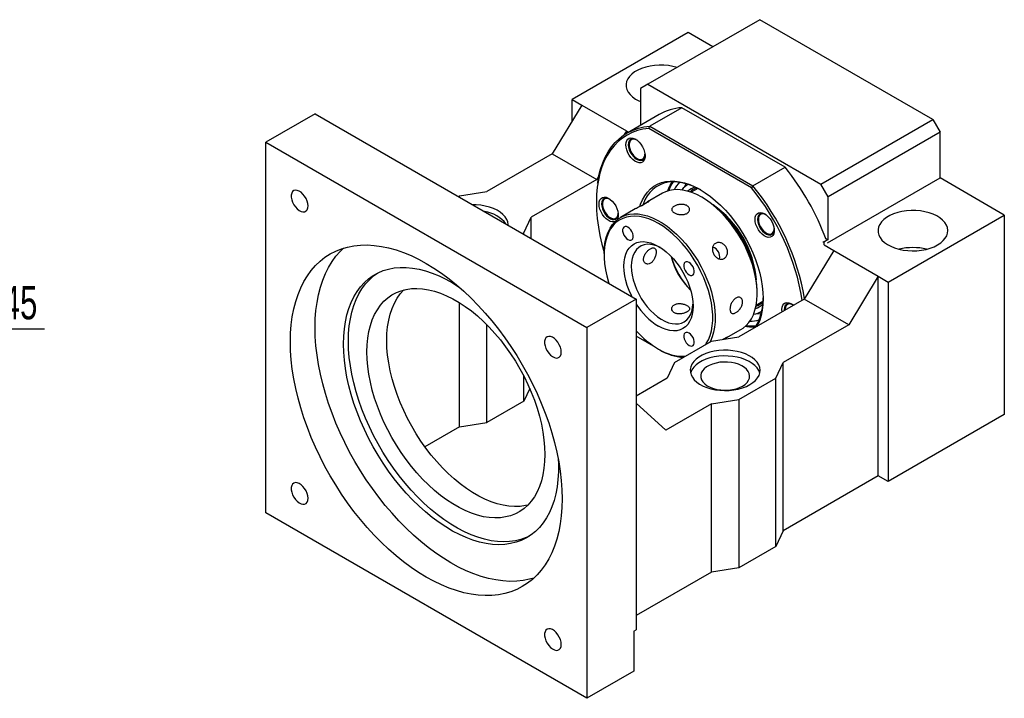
# Model space of a CAD drawing. Header units: millimetres. Extents: x 23 to 279, y 9 to 201.
# Tile 5 of 5: x 175 to 269, y 107 to 172. Entities that reach past the tile are written whole.
import ezdxf

# ---------------------------------------------------------------- set-up
doc = ezdxf.new("R2010")
doc.units = ezdxf.units.MM
doc.layers.add('圖層0', color=7, linetype='Continuous')
doc.styles.add('SLDTEXTSTYLE0', font='TXT', dxfattribs={"width": 0.7})
doc.dimstyles.new('SLDDIMSTYLE5', dxfattribs={"dimtxt": 3.389974, "dimasz": 2.5, "dimexe": 0, "dimexo": 0.0625, "dimgap": 0.847493, "dimtad": 0, "dimtih": 1, "dimtoh": 1, "dimlfac": 3, "dimrnd": 1e-09, "dimzin": 12, "dimdsep": 46, "dimtxsty": 'SLDTEXTSTYLE0', "dimsah": 1, "dimcen": 0, "dimadec": 0, "dimazin": 3, "dimtfac": 1, "dimtmove": 0, "dimatfit": 3, "dimfxl": 0, "dimfrac": 2, "dimtolj": 1, "dimtzin": 12, "dimarcsym": 0})

# ---------------------------------------------------------------- blocks, each defined once
blk = doc.blocks.new('_D_11')
at = {"layer": '圖層0', "color": 7}
for p, q in [((155.433, 130.48), (168.153, 142.14)), ((168.153, 142.14), (177.737, 142.14)), ((144.376, 120.343), (155.433, 130.48))]:
    blk.add_line(p, q, dxfattribs=at)
for points in [[(155.433, 130.48), (152.582, 128.573), (153.286, 127.804)], [(144.376, 120.343), (147.227, 122.25), (146.522, 123.019)]]:
    blk.add_solid(points, dxfattribs=at)
at = {"layer": '圖層0', "color": 7, "char_height": 3.175, "attachment_point": 1, "style": 'SLDTEXTSTYLE0'}
for s, insert in [('%%c', (169.74, 146.233)), ('45', (173.762, 146.233))]:
    blk.add_mtext(s, dxfattribs=dict(at, insert=insert))

msp = doc.modelspace()

# ---------------------------------------------------------------- linework, layer by layer
at = {"color": 7, "linetype": 'Continuous', "lineweight": 25}
for p, q in [((245.991, 171.658), (235.3137, 165.4942)), ((262.4902, 162.1333), (245.991, 171.658)), ((239.1557, 170.4326), (228.0777, 164.0374)), ((241.512, 169.0723), (239.1557, 170.4326)), ((235.3137, 165.4942), (234.6066, 165.0858)), ((235.3137, 165.4942), (251.8129, 155.9694)), ((234.6066, 165.0858), (234.6066, 161.5762)), ((229.0205, 163.4931), (226.192, 158.8663)), ((228.0777, 164.0374), (229.0205, 163.4931)), ((228.0777, 161.9508), (228.0777, 164.0374)), ((229.0205, 163.4931), (233.2631, 161.0439)), ((203.5646, 162.6787), (198.8506, 159.9574)), ((203.5646, 162.6787), (234.2059, 144.9899)), ((236.398, 162.6103), (233.3339, 160.8414)), ((238.5521, 163.2572), (235.488, 161.4883)), ((248.4095, 157.5667), (238.5521, 163.2572)), ((251.8129, 155.9694), (262.4902, 162.1333)), ((262.4902, 162.1333), (263.1973, 160.9085)), ((233.2631, 161.0439), (233.017, 160.6414)), ((233.2631, 161.0439), (233.2631, 160.7997)), ((233.2631, 161.0439), (233.4739, 160.9222)), ((245.1964, 155.6117), (235.4013, 161.2663)), ((235.488, 161.4883), (245.3453, 155.7978)), ((263.1973, 160.9085), (252.52, 154.7446)), ((263.1973, 156.5536), (263.1973, 160.9085)), ((198.8506, 159.9574), (229.4919, 142.2685)), ((198.8506, 124.5739), (198.8506, 159.9574)), ((233.5311, 159.7636), (233.5311, 159.7092)), ((233.642, 160.1427), (233.7206, 160.23)), ((226.192, 158.8663), (219.9459, 155.2605)), ((226.192, 158.8663), (230.4347, 156.4171)), ((234.2852, 158.4029), (234.3324, 158.3757)), ((245.3453, 155.7978), (248.4095, 157.5667)), ((248.4095, 157.5667), (248.4702, 157.5316)), ((230.4347, 156.4171), (224.1886, 152.8113)), ((230.6455, 156.762), (230.4347, 156.4171)), ((252.52, 154.7446), (251.8129, 155.9694)), ((252.441, 150.3441), (263.1973, 156.5536)), ((269.3256, 153.0159), (263.1973, 156.5536)), ((217.3532, 154.8523), (219.9459, 155.2605)), ((236.7023, 155.0882), (235.2881, 154.2718)), ((240.0836, 155.5583), (239.4419, 155.1879)), ((217.2375, 154.7855), (217.3532, 154.8523)), ((230.9768, 154.094), (230.9768, 154.0628)), ((231.255, 154.6317), (231.2067, 154.6038)), ((240.5707, 154.6483), (240.4529, 154.7164)), ((252.52, 150.6619), (252.52, 154.7446)), ((234.1171, 153.5958), (232.6954, 152.775)), ((223.4815, 151.3145), (224.1886, 152.8113)), ((224.1886, 150.7728), (224.1886, 152.8113)), ((231.7309, 152.7564), (231.7781, 152.7292)), ((245.8645, 152.6438), (245.8645, 152.5893)), ((258.2476, 146.6207), (269.3256, 153.0159)), ((269.3256, 153.0159), (269.3256, 133.9633)), ((223.3658, 151.2478), (223.4815, 151.3145)), ((223.4815, 151.181), (223.4815, 151.3145)), ((246.6186, 151.283), (246.6657, 151.2558)), ((247.2378, 151.2322), (247.2863, 151.2602)), ((252.0014, 150.4987), (252.1193, 150.4306)), ((252.52, 150.6619), (252.1193, 150.4306)), ((252.1193, 150.4306), (252.1193, 150.1674)), ((252.3085, 150.784), (252.52, 150.6619)), ((253.0621, 149.6142), (250.2337, 144.9874)), ((252.1232, 150.1562), (253.0621, 149.6142)), ((253.0621, 149.6142), (257.3047, 147.165)), ((231.1418, 149.3412), (231.1418, 149.2051)), ((257.3047, 147.165), (254.4763, 142.5382)), ((257.3047, 128.1123), (257.3047, 147.165)), ((257.3047, 147.165), (258.2476, 146.6207)), ((258.2476, 146.6207), (258.2476, 127.5681)), ((245.7553, 145.5313), (245.7553, 145.6674)), ((234.2059, 144.9899), (229.4919, 142.2685)), ((234.2059, 144.9899), (234.2059, 113.417)), ((250.2337, 144.9874), (243.9876, 141.3816)), ((245.6581, 144.42), (246.2998, 144.7904)), ((254.4763, 142.5382), (250.2337, 144.9874)), ((217.3532, 132.8067), (217.3532, 144.6399)), ((248.3363, 144.0005), (248.3412, 143.8949)), ((248.4188, 144.0482), (248.4188, 143.9937)), ((219.9459, 133.2149), (219.9459, 142.5421)), ((229.4919, 142.2685), (229.4919, 106.8851)), ((242.7875, 141.281), (244.2017, 142.0975)), ((254.4763, 142.5382), (248.2302, 138.9323)), ((236.0915, 140.3585), (234.2059, 141.447)), ((237.8593, 138.9323), (241.3948, 140.9734)), ((241.3948, 140.9734), (243.9876, 141.3816)), ((236.0915, 140.3659), (236.0915, 140.3585)), ((236.0915, 140.3585), (236.0977, 140.362)), ((236.3264, 140.2242), (236.4442, 140.1561)), ((237.8593, 138.9323), (237.1522, 137.4356)), ((247.5231, 137.4356), (248.2302, 138.9323)), ((248.2302, 122.8737), (248.2302, 138.9323)), ((223.4815, 135.2559), (223.4815, 137.6356)), ((237.1522, 137.4356), (234.2059, 135.7348)), ((243.9876, 135.3946), (247.5231, 137.4356)), ((247.5231, 121.377), (247.5231, 137.4356)), ((224.0448, 136.4482), (223.4815, 135.2559)), ((241.3948, 134.9864), (243.9876, 135.3946)), ((243.9876, 135.3946), (243.9876, 119.3359)), ((223.4815, 135.2559), (219.9459, 133.2149)), ((237.0343, 132.4691), (234.2059, 135.0631)), ((241.3948, 134.9864), (237.0343, 132.4691)), ((241.3948, 118.9277), (241.3948, 134.9864)), ((269.3256, 133.9633), (258.2476, 127.5681)), ((217.3532, 132.8067), (214.0409, 130.8945)), ((217.3532, 132.8067), (219.9459, 133.2149)), ((257.3047, 128.1123), (248.2302, 122.8737)), ((258.2476, 127.5681), (257.3047, 128.1123)), ((229.4919, 106.8851), (198.8506, 124.5739)), ((248.2302, 122.8737), (247.5231, 121.377)), ((247.5231, 121.377), (243.9876, 119.3359)), ((243.9876, 119.3359), (241.3948, 118.9277)), ((241.3948, 118.9277), (234.2059, 114.7777)), ((233.9702, 113.2809), (234.2059, 113.417)), ((233.9702, 113.2809), (233.9702, 109.4704)), ((233.9702, 109.4704), (229.4919, 106.8851))]:
    msp.add_line(p, q, dxfattribs=at)
at = {"color": 7, "linetype": 'Continuous', "lineweight": 25, "flags": 128}
for points in [[(238.1033, 167.1046), (237.7088, 167.2051), (237.2814, 167.2771), (236.8411, 167.3156), (236.3959, 167.3199), (235.9537, 167.2899), (235.5223, 167.2262), (235.1095, 167.1298), (234.7226, 167.0025), (234.3686, 166.8466), (234.0538, 166.6648), (233.7837, 166.4605), (233.5632, 166.2371), (233.3962, 165.9988), (233.2858, 165.7498), (233.2338, 165.4945), (233.2412, 165.2375), (233.308, 164.9833), (233.4328, 164.7366), (233.6134, 164.5016), (233.8467, 164.2827), (234.1285, 164.0836), (234.4537, 163.908), (234.6066, 163.84)], [(235.4013, 161.2663), (234.8459, 161.1933), (234.3142, 161.0654), (233.8085, 160.883), (233.3308, 160.647), (232.8833, 160.3585), (232.468, 160.0185), (232.0865, 159.6287), (231.7407, 159.1907), (231.4319, 158.7064), (231.1615, 158.1779), (230.9308, 157.6076), (230.7406, 156.9977), (230.5918, 156.3511), (230.485, 155.6705), (230.4208, 154.9589), (230.3993, 154.2192), (230.4208, 153.4549), (230.485, 152.669), (230.5918, 151.8652), (230.7406, 151.0468), (230.9308, 150.2173), (231.1426, 149.4444)], [(230.5172, 156.0564), (230.5274, 156.125), (230.6498, 156.7812), (230.8122, 157.4038), (231.014, 157.9901), (231.2543, 158.5379), (231.5322, 159.0449), (231.8464, 159.5089), (232.1958, 159.9281), (232.5789, 160.3008), (232.9941, 160.6255), (233.4397, 160.9007), (233.9139, 161.1254), (234.4147, 161.2987), (234.9401, 161.4198), (235.488, 161.4883)], [(233.2129, 159.716), (233.2344, 159.9318), (233.2979, 160.1127), (233.4004, 160.2502), (233.5371, 160.3379), (233.7016, 160.3718), (233.8862, 160.3501), (234.0824, 160.274), (234.2809, 160.147), (234.4724, 159.9751), (234.648, 159.7662), (234.7995, 159.5301), (234.9198, 159.2779), (235.0033, 159.0214), (235.046, 158.7726), (235.046, 158.543), (235.0033, 158.3435), (234.9198, 158.1834), (234.7995, 158.0701), (234.648, 158.009), (234.4724, 158.0028), (234.2809, 158.052), (234.0824, 158.1541), (233.8862, 158.3045), (233.7016, 158.4961), (233.5371, 158.7199), (233.4004, 158.9654), (233.2979, 159.2213), (233.2344, 159.4754), (233.2129, 159.716)], [(234.1932, 160.2093), (234.1109, 160.2451), (233.9326, 160.2864), (233.7715, 160.272), (233.6361, 160.2026), (233.5339, 160.0821), (233.4702, 159.917), (233.4486, 159.716)], [(233.4486, 159.716), (233.4702, 159.4901), (233.5339, 159.2515), (233.6361, 159.0129), (233.7715, 158.7874), (233.9326, 158.5869), (234.1109, 158.4224), (234.2966, 158.3026), (234.4799, 158.2342), (234.6507, 158.2206), (234.8, 158.2628), (234.9196, 158.3583), (235.0031, 158.5022), (235.046, 158.6865), (235.0494, 158.7262)], [(234.2854, 160.1448), (234.1049, 160.2237), (233.9348, 160.2474), (233.7852, 160.2145), (233.6646, 160.1269), (233.5801, 159.9898), (233.5366, 159.811), (233.5366, 159.6011), (233.5801, 159.3721), (233.6646, 159.1374), (233.7852, 158.9106), (233.9348, 158.7049), (234.1049, 158.5323), (234.2854, 158.4028), (234.4659, 158.3239), (234.6359, 158.3002), (234.7855, 158.3331), (234.9061, 158.4207), (234.9906, 158.5578), (235.0341, 158.7366), (235.0396, 158.8311)], [(234.5469, 153.8385), (234.6141, 154.0397), (234.7947, 154.4699), (235.0128, 154.8593), (235.2671, 155.2053), (235.5558, 155.5055), (235.8768, 155.7579), (236.2281, 155.9607), (236.6072, 156.1126), (237.0114, 156.2126), (237.4382, 156.2599), (237.8845, 156.2542), (238.3472, 156.1955), (238.8234, 156.0844), (239.3095, 155.9214), (239.8025, 155.7078), (240.2988, 155.445), (240.7952, 155.1347), (241.2881, 154.7792), (241.7743, 154.3808), (242.2504, 153.9423), (242.7132, 153.4666), (243.1595, 152.957), (243.5862, 152.417), (243.9905, 151.8503), (244.3696, 151.2608), (244.7208, 150.6524), (245.0419, 150.0293), (245.3305, 149.3958), (245.5848, 148.7562), (245.803, 148.1149), (245.9836, 147.4763), (246.1253, 146.8446), (246.2273, 146.2244), (246.2887, 145.6196), (246.3092, 145.0346), (246.2887, 144.4733), (246.2273, 143.9396), (246.1253, 143.437), (245.9836, 142.969), (245.803, 142.5389), (245.7231, 142.3835)], [(240.359, 155.4099), (240.0467, 155.5771), (239.5559, 155.8009), (239.0711, 155.9739), (238.5958, 156.0951), (238.1332, 156.1634), (237.6867, 156.1786), (237.2593, 156.1404), (236.854, 156.0491), (236.4738, 155.9053), (236.1212, 155.7102), (235.7987, 155.4649), (235.5086, 155.1713), (235.253, 154.8314), (235.0336, 154.4477), (234.8519, 154.0227), (234.8492, 154.0153)], [(238.9383, 156.0127), (238.935, 156.0064), (238.7723, 155.6393)], [(202.8893, 153.8876), (202.8677, 154.1134), (202.804, 154.3521), (202.7018, 154.5906), (202.5665, 154.8162), (202.4053, 155.0167), (202.2271, 155.1812), (202.0413, 155.3009), (201.8581, 155.3694), (201.6872, 155.3829), (201.538, 155.3408), (201.4183, 155.2452), (201.3348, 155.1014), (201.2919, 154.9171), (201.2919, 154.7023), (201.3348, 154.4684), (201.4183, 154.2282), (201.538, 153.9945), (201.6872, 153.7801), (201.8581, 153.5963), (202.0413, 153.4532), (202.2271, 153.3585), (202.4053, 153.3172), (202.5665, 153.3316), (202.7018, 153.4009), (202.804, 153.5214), (202.8677, 153.6866), (202.8893, 153.8876)], [(240.452, 154.7169), (239.9833, 154.9635), (239.5183, 155.1602), (239.0606, 155.3056), (238.6137, 155.3984), (238.1813, 155.438), (237.7666, 155.424), (237.3729, 155.3565), (237.0034, 155.2361), (236.7023, 155.0882)], [(230.6586, 154.0696), (230.6801, 154.2853), (230.7436, 154.4662), (230.846, 154.6037), (230.9827, 154.6915), (231.1473, 154.7253), (231.3319, 154.7037), (231.5281, 154.6276), (231.7266, 154.5006), (231.9181, 154.3286), (232.0937, 154.1197), (232.2452, 153.8836), (232.3655, 153.6315), (232.449, 153.3749), (232.4917, 153.1261), (232.4917, 152.8966), (232.449, 152.6971), (232.3828, 152.5616)], [(231.6389, 154.5628), (231.5565, 154.5986), (231.3783, 154.6399), (231.2171, 154.6255), (231.0818, 154.5562), (230.9795, 154.4357), (230.9159, 154.2705), (230.8943, 154.0696)], [(231.1977, 154.5511), (231.0856, 154.4506), (231.011, 154.3022), (230.9782, 154.1146), (230.9892, 153.8986), (231.0433, 153.6669), (231.1373, 153.4329), (231.2659, 153.2103), (231.4215, 153.0118), (231.5951, 152.8491), (231.7766, 152.7317), (231.9554, 152.6663), (232.1212, 152.6567), (232.2644, 152.7036), (232.3765, 152.8041), (232.4511, 152.9525), (232.4839, 153.1401), (232.4853, 153.1847)], [(244.2017, 142.0975), (244.4036, 142.2273), (244.7007, 142.475), (244.9646, 142.7706), (245.1932, 143.1118), (245.3846, 143.4959), (245.5375, 143.9199), (245.6506, 144.3804), (245.7229, 144.8739), (245.754, 145.3966), (245.7437, 145.9442), (245.6919, 146.5126), (245.5991, 147.0972), (245.466, 147.6936), (245.2937, 148.2969), (245.0834, 148.9026), (244.837, 149.5059), (244.5562, 150.1021), (244.2433, 150.6864), (243.9007, 151.2543), (243.5311, 151.8014), (243.1375, 152.3234), (242.7228, 152.8162), (242.2903, 153.276), (241.8435, 153.699), (241.3858, 154.0822), (240.9207, 154.4223), (240.452, 154.7169)], [(221.9828, 152.0462), (221.9824, 152.0951), (221.9453, 152.3512), (221.8493, 152.6022), (221.6962, 152.8436), (221.4888, 153.0711), (221.2307, 153.2806), (220.9265, 153.4683), (220.5817, 153.631), (220.2024, 153.7656), (219.7955, 153.8699), (219.368, 153.942), (218.9278, 153.9805), (218.6206, 153.9871)], [(232.1946, 152.3957), (232.0937, 152.3625), (231.9181, 152.3564), (231.7266, 152.4055), (231.5281, 152.5077), (231.3319, 152.6581), (231.1473, 152.8496), (230.9827, 153.0734), (230.846, 153.319), (230.7436, 153.5748), (230.6801, 153.829), (230.6586, 154.0696)], [(230.8943, 154.0696), (230.9159, 153.8437), (230.9795, 153.605), (231.0818, 153.3665), (231.2171, 153.1409), (231.3783, 152.9404), (231.5565, 152.7759), (231.7423, 152.6562), (231.9255, 152.5877), (232.0964, 152.5742), (232.2456, 152.6163), (232.3652, 152.7119), (232.4488, 152.8557), (232.4917, 153.04), (232.4951, 153.0798)], [(245.5463, 152.5961), (245.5677, 152.8119), (245.6312, 152.9928), (245.7337, 153.1303), (245.8704, 153.2181), (246.0349, 153.2519), (246.2196, 153.2303), (246.4157, 153.1542), (246.6142, 153.0271), (246.8057, 152.8552), (246.9814, 152.6463), (247.1329, 152.4102), (247.2531, 152.158), (247.3366, 151.9015), (247.3793, 151.6527), (247.3793, 151.4232), (247.3366, 151.2237), (247.2531, 151.0635), (247.1329, 150.9502), (246.9814, 150.8891), (246.8057, 150.8829), (246.6142, 150.9321), (246.4157, 151.0343), (246.2196, 151.1846), (246.0349, 151.3762), (245.8704, 151.6), (245.7337, 151.8455), (245.6312, 152.1014), (245.5677, 152.3555), (245.5463, 152.5961)], [(246.5266, 153.0894), (246.4442, 153.1252), (246.2659, 153.1665), (246.1048, 153.1521), (245.9694, 153.0828), (245.8672, 152.9623), (245.8036, 152.7971), (245.782, 152.5961)], [(262.9616, 150.1584), (263.2547, 150.3519), (263.5006, 150.5663), (263.6947, 150.7976), (263.8337, 151.0418), (263.9151, 151.2945), (263.9374, 151.5513), (263.9003, 151.8074), (263.8043, 152.0585), (263.6512, 152.2998), (263.4438, 152.5273), (263.1857, 152.7368), (262.8815, 152.9245), (262.5367, 153.0872), (262.1574, 153.2219), (261.7505, 153.3261), (261.323, 153.3982), (260.8828, 153.4367), (260.4375, 153.441), (259.9953, 153.411), (259.5639, 153.3472), (259.1511, 153.2509), (258.7643, 153.1236), (258.4102, 152.9677), (258.0954, 152.7859), (257.8253, 152.5815), (257.6048, 152.3582), (257.4378, 152.1199), (257.3274, 151.8709), (257.2754, 151.6156), (257.2829, 151.3585), (257.3496, 151.1044), (257.4744, 150.8576), (257.655, 150.6227), (257.8883, 150.4037), (258.1701, 150.2047), (258.4953, 150.0291), (258.8582, 149.8801), (259.2522, 149.7603), (259.6703, 149.672), (260.1051, 149.6166), (260.5489, 149.5951), (260.9936, 149.608), (261.4314, 149.655), (261.8544, 149.7352), (262.2551, 149.8473), (262.6264, 149.9892), (262.9616, 150.1584)], [(231.1418, 149.3412), (231.1431, 149.4759), (231.1742, 149.9985), (231.2466, 150.4921), (231.3596, 150.9526), (231.5125, 151.3766), (231.7039, 151.7607), (231.9325, 152.1018), (232.1964, 152.3975), (232.4935, 152.6452), (232.8216, 152.8431), (233.178, 152.9897), (233.56, 153.0837), (233.9646, 153.1245), (234.3885, 153.1117), (234.8286, 153.0455), (235.2813, 152.9263), (235.7432, 152.7551), (236.2105, 152.5332), (236.6797, 152.2623), (237.147, 151.9446), (237.6088, 151.5826), (238.0616, 151.1791), (238.5016, 150.7373), (238.9256, 150.2605), (239.3302, 149.7527), (239.7122, 149.2176), (240.0686, 148.6595), (240.3967, 148.0828), (240.6938, 147.492), (240.9577, 146.8917), (241.1862, 146.2866), (241.3777, 145.6815), (241.5306, 145.0811), (241.6436, 144.49), (241.716, 143.9129), (241.7471, 143.3544), (241.7367, 142.8187), (241.6849, 142.3101), (241.5921, 141.8327), (241.459, 141.39), (241.2867, 140.9855), (241.2312, 140.8789)], [(240.8356, 140.6505), (240.8935, 140.7381), (241.0954, 141.1056), (241.2589, 141.5143), (241.3827, 141.9607), (241.4658, 142.4414), (241.5075, 142.9525), (241.5075, 143.4898), (241.4658, 144.049), (241.3827, 144.6256), (241.2589, 145.215), (241.0954, 145.8125), (240.8935, 146.4131), (240.6549, 147.0121), (240.3814, 147.6047), (240.0753, 148.186), (239.7389, 148.7515), (239.3752, 149.2965), (238.9869, 149.8166), (238.5771, 150.3078), (238.1493, 150.7659), (237.7068, 151.1874), (237.2531, 151.5689), (236.7921, 151.9072), (236.3272, 152.1996), (235.8624, 152.4438), (235.4013, 152.6379), (234.9477, 152.7802), (234.5052, 152.8696), (234.0774, 152.9054), (233.6676, 152.8874), (233.2793, 152.8155), (232.9155, 152.6905), (232.5792, 152.5134), (232.2731, 152.2855), (231.9996, 152.0087), (231.761, 151.6852), (231.5591, 151.3177), (231.3956, 150.909), (231.2718, 150.4625), (231.1887, 149.9818), (231.147, 149.4708), (231.147, 148.9335), (231.1887, 148.3743), (231.2718, 147.7976), (231.3956, 147.2082), (231.5591, 146.6108), (231.5943, 146.4976)], [(245.782, 152.5961), (245.8036, 152.3703), (245.8672, 152.1316), (245.9694, 151.8931), (246.1048, 151.6675), (246.2659, 151.467), (246.4442, 151.3025), (246.6299, 151.1828), (246.8132, 151.1143), (246.984, 151.1008), (247.1333, 151.1429), (247.2529, 151.2385), (247.3364, 151.3823), (247.3793, 151.5666), (247.3826, 151.6044)], [(246.6125, 153.0284), (246.5278, 153.071), (246.3512, 153.1227), (246.1902, 153.1181), (246.0541, 153.0574), (245.9508, 152.9442), (245.8864, 152.7851), (245.8645, 152.5893), (245.8864, 152.3682), (245.9508, 152.1347), (246.0541, 151.9023), (246.1902, 151.6845), (246.3512, 151.4939), (246.5278, 151.3418), (246.7096, 151.2368), (246.8862, 151.1851), (247.0472, 151.1898), (247.1833, 151.2504), (247.2866, 151.3636), (247.351, 151.5227), (247.3729, 151.7185), (247.3729, 151.7185)], [(233.4106, 151.8486), (233.2678, 151.9074), (233.1366, 151.9139), (233.0276, 151.8678), (232.9496, 151.7727), (232.909, 151.6363), (232.909, 151.4697), (232.9496, 151.2865), (233.0276, 151.1013), (233.1366, 150.9293), (233.2678, 150.7844), (233.4106, 150.6783), (233.5533, 150.6195), (233.6845, 150.613), (233.7936, 150.6591), (233.8715, 150.7542), (233.9122, 150.8906), (233.9122, 151.0572), (233.8715, 151.2404), (233.7936, 151.4256), (233.6845, 151.5976), (233.5533, 151.7425), (233.4106, 151.8486)], [(233.7972, 145.2258), (233.7473, 145.3252), (233.5332, 145.7973), (233.3542, 146.2746), (233.2126, 146.7511), (233.1101, 147.2209), (233.0482, 147.678), (233.0274, 148.1166), (233.0482, 148.5313), (233.1101, 148.9167), (233.2126, 149.2682), (233.3542, 149.5813), (233.5332, 149.8519), (233.7473, 150.0768), (233.9939, 150.2531), (234.2698, 150.3785), (234.5716, 150.4516), (234.8955, 150.4713), (235.2374, 150.4375), (235.593, 150.3505), (235.9578, 150.2115), (236.3272, 150.0222), (236.6967, 149.7849), (237.0615, 149.5027), (237.4171, 149.1792), (237.759, 148.8183), (238.0829, 148.4246), (238.3847, 148.0031), (238.6606, 147.5591), (238.9072, 147.0981), (239.1213, 146.626), (239.3003, 146.1487), (239.4419, 145.6721), (239.5443, 145.2024), (239.6063, 144.7453), (239.6271, 144.3067), (239.6063, 143.892), (239.5443, 143.5065), (239.4419, 143.155), (239.3003, 142.842), (239.1213, 142.5713), (238.9072, 142.3465), (238.6606, 142.1702), (238.3847, 142.0447), (238.0829, 141.9717), (237.759, 141.9519), (237.4171, 141.9858), (237.0615, 142.0728), (236.6967, 142.2118), (236.3272, 142.4011), (236.3272, 142.4011)], [(201.2076, 140.905), (201.228, 141.7326), (201.2891, 142.534), (201.3908, 143.3068), (201.5326, 144.0485), (201.7143, 144.7567), (201.9351, 145.4293), (202.1944, 146.0641), (202.4914, 146.6591), (202.8252, 147.2124), (203.1946, 147.7224), (203.5986, 148.1873), (204.0359, 148.6059), (204.505, 148.9766), (205.0046, 149.2984), (205.533, 149.5702), (206.0885, 149.7912), (206.6696, 149.9607), (207.2742, 150.0782), (207.9005, 150.1433), (208.5465, 150.1557), (209.2103, 150.1155), (209.8896, 150.0228), (210.5824, 149.8779), (211.2866, 149.6811), (211.9997, 149.4332), (212.7198, 149.1349), (213.4444, 148.7872), (214.1712, 148.3912), (214.8981, 147.948), (215.6227, 147.4591), (216.3427, 146.9261), (217.0559, 146.3505), (217.76, 145.7343), (218.4528, 145.0794), (219.1322, 144.3877), (219.7959, 143.6616), (220.442, 142.9032), (221.0683, 142.115), (221.6729, 141.2995), (222.2539, 140.4592), (222.8095, 139.5967), (223.3379, 138.7148), (223.8375, 137.8162), (224.3066, 136.9038), (224.7439, 135.9805), (225.1478, 135.049), (225.5173, 134.1125), (225.8511, 133.1738), (226.1481, 132.2359), (226.4074, 131.3017), (226.6282, 130.3742), (226.8098, 129.4563), (226.9517, 128.5508), (227.0533, 127.6607), (227.1145, 126.7886), (227.1349, 125.9375), (227.1145, 125.1099), (227.0533, 124.3085), (226.9517, 123.5357), (226.8098, 122.794), (226.6282, 122.0858), (226.4074, 121.4132), (226.1481, 120.7784), (225.8511, 120.1834), (225.5173, 119.6301), (225.1478, 119.1201), (224.7439, 118.6551), (224.3066, 118.2366), (223.8375, 117.8659), (223.3379, 117.5441), (222.8095, 117.2723), (222.2539, 117.0513), (221.6729, 116.8817), (221.0683, 116.7643), (220.442, 116.6992), (219.7959, 116.6867), (219.1322, 116.7269), (218.4528, 116.8197), (217.76, 116.9646), (217.0559, 117.1614), (216.3427, 117.4093), (215.6227, 117.7075), (214.8981, 118.0553), (214.1712, 118.4513), (213.4444, 118.8945), (212.7198, 119.3834), (211.9997, 119.9164), (211.2866, 120.4919), (210.5824, 121.1082), (209.8896, 121.7631), (209.2103, 122.4547), (208.5465, 123.1809), (207.9005, 123.9392), (207.2742, 124.7274), (206.6696, 125.543), (206.0885, 126.3833), (205.533, 127.2458), (205.0046, 128.1277), (204.505, 129.0263), (204.0359, 129.9387), (203.5986, 130.862), (203.1946, 131.7934), (202.8252, 132.73), (202.4914, 133.6687), (202.1944, 134.6066), (201.9351, 135.5408), (201.7143, 136.4683), (201.5326, 137.3862), (201.3908, 138.2917), (201.2891, 139.1818), (201.228, 140.0538), (201.2076, 140.905)], [(203.5646, 142.2657), (203.585, 143.0933), (203.6461, 143.8947), (203.7478, 144.6675), (203.8897, 145.4091), (204.0713, 146.1174), (204.2921, 146.7899), (204.5514, 147.4247), (204.8484, 148.0197), (205.1822, 148.5731), (205.5516, 149.0831), (205.9556, 149.548), (206.2599, 149.8474)], [(236.5095, 149.9111), (236.2458, 150.0318), (235.9042, 150.146), (235.5735, 150.2078), (235.2584, 150.2164), (234.9632, 150.1716), (234.6921, 150.0741), (234.449, 149.9252), (234.2371, 149.7271), (234.0596, 149.4825), (233.9189, 149.1948), (233.8169, 148.8681), (233.7552, 148.507), (233.7345, 148.1166)], [(239.2439, 148.4811), (239.1011, 148.5398), (238.9699, 148.5464), (238.8609, 148.5002), (238.7829, 148.4051), (238.7423, 148.2688), (238.7423, 148.1022), (238.7829, 147.9189), (238.8609, 147.7338), (238.9699, 147.5618), (239.1011, 147.4169), (239.2439, 147.3107), (239.3867, 147.252), (239.5179, 147.2455), (239.6269, 147.2916), (239.7049, 147.3867), (239.7455, 147.5231), (239.7455, 147.6896), (239.7049, 147.8729), (239.6269, 148.0581), (239.5179, 148.2301), (239.3867, 148.375), (239.2439, 148.4811)], [(206.2752, 140.7009), (206.2958, 141.4399), (206.3577, 142.1521), (206.4605, 142.8346), (206.6038, 143.4847), (206.7871, 144.0998), (207.0097, 144.6773), (207.2705, 145.215), (207.5686, 145.7107), (207.9028, 146.1624), (208.2718, 146.5682), (208.674, 146.9266), (209.1078, 147.2361), (209.5715, 147.4954), (210.0632, 147.7036), (210.5809, 147.8597), (211.1226, 147.9632), (211.686, 148.0135), (212.269, 148.0106), (212.8691, 147.9545), (213.4839, 147.8453), (214.111, 147.6835), (214.7478, 147.4697), (215.3918, 147.2049), (216.0404, 146.89), (216.6909, 146.5264), (217.2988, 146.1434)], [(233.7345, 148.1166), (233.7552, 147.7023), (233.8169, 147.2699), (233.9189, 146.8255), (234.0596, 146.3753), (234.2371, 145.9258), (234.449, 145.4831), (234.6921, 145.0535), (234.9632, 144.643), (235.2584, 144.2574), (235.5735, 143.9021), (235.9042, 143.5821), (236.2458, 143.3019), (236.5935, 143.0654), (236.9424, 142.8759), (237.2877, 142.7361), (237.6244, 142.648), (237.9479, 142.6127), (238.2536, 142.6308), (238.5372, 142.7021), (238.7948, 142.8255), (239.0227, 142.9993), (239.2177, 143.2211), (239.3771, 143.4877), (239.4986, 143.7954), (239.5806, 144.1399), (239.6219, 144.5163), (239.6221, 144.5195)], [(206.7466, 140.973), (206.7673, 141.712), (206.8291, 142.4242), (206.9319, 143.1068), (207.0752, 143.7569), (207.2585, 144.3719), (207.4811, 144.9495), (207.7419, 145.4871), (208.04, 145.9828), (208.3742, 146.4345), (208.7432, 146.8404), (209.1454, 147.1987), (209.5184, 147.4691)], [(225.4849, 130.1556), (225.4643, 129.484), (225.4024, 128.8396), (225.2995, 128.2254), (225.1562, 127.6445), (224.9732, 127.0997), (224.7513, 126.5937), (224.4917, 126.1289), (224.1956, 125.7075), (223.8644, 125.3317), (223.4998, 125.0033), (223.1035, 124.7238), (222.6774, 124.4947), (222.2237, 124.317), (221.7446, 124.1916), (221.2423, 124.1191), (220.7194, 124.0999), (220.1783, 124.1341), (219.6218, 124.2214), (219.0524, 124.3616), (218.4731, 124.5538), (217.8866, 124.7972), (217.2958, 125.0906), (216.7035, 125.4325), (216.1127, 125.8213), (215.5262, 126.255), (214.9469, 126.7317), (214.3776, 127.2488), (213.821, 127.804), (213.28, 128.3946), (212.757, 129.0175), (212.2547, 129.6699), (211.7756, 130.3485), (211.3219, 131.0501), (210.8959, 131.7711), (210.4996, 132.5081), (210.1349, 133.2576), (209.8037, 134.0158), (209.5076, 134.779), (209.248, 135.5436), (209.0261, 136.3058), (208.8431, 137.0619), (208.6998, 137.8082), (208.597, 138.5411), (208.535, 139.2571), (208.5144, 139.9525), (208.535, 140.6241), (208.597, 141.2685), (208.6998, 141.8827), (208.8431, 142.4636), (209.0261, 143.0084), (209.248, 143.5144), (209.5076, 143.9792), (209.8037, 144.4006), (210.1349, 144.7764), (210.4996, 145.1048), (210.8959, 145.3843), (211.3219, 145.6135), (211.7756, 145.7912), (212.2547, 145.9165), (212.757, 145.989), (213.28, 146.0082), (213.821, 145.974), (214.3776, 145.8867), (214.9469, 145.7465), (215.5262, 145.5543), (216.1127, 145.3109), (216.7035, 145.0175), (217.2958, 144.6756), (217.8866, 144.2868), (218.4731, 143.8531), (219.0524, 143.3764), (219.6218, 142.8593), (220.1783, 142.3041), (220.7194, 141.7135), (221.2423, 141.0906), (221.7446, 140.4382), (222.2237, 139.7596), (222.6774, 139.0581), (223.1035, 138.337), (223.4998, 137.6), (223.8644, 136.8505), (224.1956, 136.0923), (224.4917, 135.3291), (224.7513, 134.5645), (224.9732, 133.8023), (225.1562, 133.0462), (225.2995, 132.2999), (225.4024, 131.567), (225.4643, 130.851), (225.4849, 130.1556)], [(210.4, 141.041), (210.4207, 141.7126), (210.4826, 142.3571), (210.5854, 142.9712), (210.7287, 143.5521), (210.9117, 144.0969), (211.1336, 144.603), (211.3932, 145.0678), (211.6893, 145.4891), (212.0175, 145.8618)], [(248.1208, 143.7676), (248.1006, 144.0005), (248.1221, 144.2163), (248.1855, 144.3972), (248.288, 144.5347), (248.4247, 144.6224), (248.5892, 144.6563), (248.7739, 144.6346), (248.97, 144.5585), (249.1685, 144.4315), (249.2116, 144.3973)], [(249.0809, 144.4938), (248.9985, 144.5296), (248.8202, 144.5709), (248.6591, 144.5565), (248.5238, 144.4871), (248.4215, 144.3666), (248.3579, 144.2015), (248.3363, 144.0005)], [(249.1668, 144.4328), (249.1275, 144.454), (248.9486, 144.5194), (248.7828, 144.5289), (248.6397, 144.4821), (248.5275, 144.3815), (248.4529, 144.2331), (248.4201, 144.0455), (248.4201, 143.9404)], [(245.7141, 143.6144), (245.772, 143.6056), (246.1205, 143.5714)], [(224.4396, 118.3558), (224.0299, 118.2424), (223.4253, 118.1249), (222.799, 118.0599), (222.153, 118.0474), (221.4892, 118.0876), (220.8099, 118.1803), (220.117, 118.3253), (219.4129, 118.522), (218.6997, 118.7699), (217.9797, 119.0682), (217.2551, 119.4159), (216.5283, 119.812), (215.8014, 120.2552), (215.0768, 120.744), (214.3568, 121.2771), (213.6436, 121.8526), (212.9395, 122.4688), (212.2466, 123.1238), (211.5673, 123.8154), (210.9035, 124.5416), (210.2575, 125.2999), (209.6312, 126.0881), (209.0266, 126.9037), (208.4456, 127.744), (207.89, 128.6065), (207.3616, 129.4884), (206.862, 130.387), (206.3929, 131.2994), (205.9556, 132.2227), (205.5516, 133.1541), (205.1822, 134.0906), (204.8484, 135.0293), (204.5514, 135.9673), (204.2921, 136.9014), (204.0713, 137.829), (203.8897, 138.7469), (203.7478, 139.6524), (203.6461, 140.5425), (203.585, 141.4145), (203.5646, 142.2657)], [(224.0095, 122.3669), (223.714, 122.23), (223.209, 122.0478), (222.679, 121.9179), (222.1262, 121.841), (221.5527, 121.8172), (220.9609, 121.8468), (220.3531, 121.9295), (219.7318, 122.0651), (219.0995, 122.2529), (218.4588, 122.4924), (217.8122, 122.7824), (217.1623, 123.1218), (216.5118, 123.5093), (215.8632, 123.9432), (215.2192, 124.4219), (214.5824, 124.9434), (213.9553, 125.5056), (213.3405, 126.1063), (212.7404, 126.743), (212.1574, 127.4131), (211.594, 128.1141), (211.0523, 128.8429), (210.5346, 129.5968), (210.0429, 130.3727), (209.5792, 131.1674), (209.1454, 131.9777), (208.7432, 132.8005), (208.3742, 133.6323), (208.04, 134.4698), (207.7419, 135.3097), (207.4811, 136.1486), (207.2585, 136.9831), (207.0752, 137.8098), (206.9319, 138.6253), (206.8291, 139.4266), (206.7673, 140.2102), (206.7466, 140.973)], [(223.8675, 125.3348), (223.6302, 125.2801), (223.1279, 125.2076), (222.605, 125.1884), (222.0639, 125.2226), (221.5074, 125.31), (220.9381, 125.4501), (220.3587, 125.6424), (219.7722, 125.8858), (219.1814, 126.1791), (218.5891, 126.521), (217.9983, 126.9098), (217.4118, 127.3436), (216.8325, 127.8202), (216.2632, 128.3374), (215.7066, 128.8926), (215.1656, 129.4831), (214.6426, 130.1061), (214.1404, 130.7585), (213.6612, 131.4371), (213.2075, 132.1386), (212.7815, 132.8596), (212.3852, 133.5967), (212.0205, 134.3461), (211.6893, 135.1043), (211.3932, 135.8676), (211.1336, 136.6322), (210.9117, 137.3944), (210.7287, 138.1505), (210.5854, 138.8968), (210.4826, 139.6297), (210.4207, 140.3456), (210.4, 141.041)], [(227.056, 139.9364), (227.0343, 140.1623), (226.9707, 140.401), (226.8685, 140.6395), (226.7331, 140.8651), (226.572, 141.0656), (226.3937, 141.2301), (226.208, 141.3498), (226.0247, 141.4183), (225.8539, 141.4318), (225.7046, 141.3897), (225.585, 141.2941), (225.5015, 141.1503), (225.4586, 140.966), (225.4586, 140.7511), (225.5015, 140.5173), (225.585, 140.2771), (225.7046, 140.0434), (225.8539, 139.829), (226.0247, 139.6452), (226.208, 139.5021), (226.3937, 139.4074), (226.572, 139.3661), (226.7331, 139.3805), (226.8685, 139.4498), (226.9707, 139.5703), (227.0343, 139.7355), (227.056, 139.9364)], [(239.2439, 141.745), (239.1011, 141.8037), (238.9699, 141.8103), (238.8609, 141.7641), (238.7829, 141.669), (238.7423, 141.5327), (238.7423, 141.3661), (238.7829, 141.1828), (238.8609, 140.9977), (238.9699, 140.8257), (239.1011, 140.6808), (239.2439, 140.5746), (239.3867, 140.5159), (239.5179, 140.5094), (239.6269, 140.5555), (239.7049, 140.6506), (239.7455, 140.787), (239.7455, 140.9535), (239.7049, 141.1368), (239.6269, 141.3219), (239.5179, 141.4939), (239.3867, 141.6389), (239.2439, 141.745)], [(226.7524, 129.7675), (226.7761, 129.2416), (226.7761, 128.4903), (226.7349, 127.7643), (226.6525, 127.0666), (226.5294, 126.3999), (226.366, 125.7671), (226.163, 125.1705), (225.9212, 124.6126), (225.6415, 124.0956), (225.3252, 123.6217), (224.9734, 123.1927), (224.5877, 122.8104), (224.1695, 122.4763), (223.7205, 122.1917), (223.2426, 121.9579), (222.7376, 121.7756), (222.2076, 121.6458), (221.6548, 121.5688), (221.0813, 121.5451), (220.4895, 121.5746), (219.8817, 121.6574), (219.2604, 121.7929), (218.6281, 121.9808), (217.9874, 122.2202), (217.3408, 122.5102), (216.6909, 122.8497), (216.0404, 123.2371), (215.3918, 123.6711), (214.7478, 124.1498), (214.111, 124.6713), (213.4839, 125.2335), (212.8691, 125.8342), (212.269, 126.4708), (211.686, 127.141), (211.1226, 127.8419), (210.5809, 128.5708), (210.0632, 129.3247), (209.5715, 130.1005), (209.1078, 130.8952), (208.674, 131.7056), (208.2718, 132.5283), (207.9028, 133.3602), (207.5686, 134.1977), (207.2705, 135.0376), (207.0097, 135.8765), (206.7871, 136.7109), (206.6038, 137.5376), (206.4605, 138.3532), (206.3577, 139.1544), (206.2958, 139.938), (206.2752, 140.7009), (206.2752, 140.7009)], [(245.0482, 136.8233), (245.3414, 137.0168), (245.5872, 137.2311), (245.7814, 137.4625), (245.9204, 137.7067), (246.0018, 137.9594), (246.0241, 138.2161), (245.9869, 138.4723), (245.8909, 138.7233), (245.7379, 138.9647), (245.5304, 139.1922), (245.2723, 139.4016), (244.9682, 139.5894), (244.6234, 139.752), (244.2441, 139.8867), (243.8371, 139.991), (243.4096, 140.063), (242.9694, 140.1016), (242.5242, 140.1058), (242.0819, 140.0758), (241.6506, 140.0121), (241.2378, 139.9157), (240.8509, 139.7884), (240.4969, 139.6325), (240.182, 139.4507), (239.9119, 139.2464), (239.6914, 139.023), (239.5245, 138.7847), (239.414, 138.5357), (239.3621, 138.2804), (239.3695, 138.0234), (239.4362, 137.7692), (239.561, 137.5225), (239.7417, 137.2875), (239.975, 137.0686), (240.2567, 136.8695), (240.5819, 136.6939), (240.9448, 136.5449), (241.3388, 136.4252), (241.757, 136.3368), (242.1918, 136.2814), (242.6355, 136.26), (243.0802, 136.2728), (243.518, 136.3198), (243.941, 136.4001), (244.3418, 136.5122), (244.713, 136.6541), (245.0482, 136.8233)], [(245.991, 137.9118), (245.9869, 137.9279), (245.8909, 138.1789), (245.7379, 138.4203), (245.5304, 138.6478), (245.2723, 138.8573), (244.9682, 139.045), (244.6234, 139.2077), (244.2441, 139.3423), (243.8371, 139.4466), (243.4096, 139.5187), (242.9694, 139.5572), (242.5242, 139.5615), (242.0819, 139.5315), (241.6506, 139.4677), (241.2378, 139.3713), (240.8509, 139.2441), (240.4969, 139.0881), (240.182, 138.9064), (239.9119, 138.702), (239.6914, 138.4787), (239.5245, 138.2404), (239.414, 137.9913), (239.3914, 137.9118)], [(244.3411, 136.6871), (244.5844, 136.8523), (244.7787, 137.0378), (244.9189, 137.2389), (245.0014, 137.4504), (245.0241, 137.6667), (244.9863, 137.8824), (244.8891, 138.0918), (244.735, 138.2895), (244.528, 138.4703), (244.2733, 138.6297), (243.9777, 138.7634), (243.6488, 138.8679), (243.2951, 138.9407), (242.9258, 138.9798), (242.5503, 138.9842), (242.1785, 138.9537), (241.82, 138.8892), (241.4841, 138.7924), (241.1794, 138.6656), (240.9139, 138.5124), (240.6944, 138.3365), (240.5266, 138.1425), (240.4149, 137.9356), (240.3621, 137.7209), (240.3697, 137.5042), (240.4374, 137.291), (240.5634, 137.0868), (240.7446, 136.8969), (240.9762, 136.7263), (241.2522, 136.5793), (241.5655, 136.4597), (241.9079, 136.3708), (242.2706, 136.3147), (242.6442, 136.2929), (243.019, 136.306), (243.3854, 136.3536), (243.7337, 136.4345), (244.0551, 136.5467), (244.3411, 136.6871)], [(202.8893, 125.9808), (202.8677, 126.2067), (202.804, 126.4453), (202.7018, 126.6839), (202.5665, 126.9094), (202.4053, 127.1099), (202.2271, 127.2744), (202.0413, 127.3942), (201.8581, 127.4626), (201.6872, 127.4762), (201.538, 127.434), (201.4183, 127.3385), (201.3348, 127.1947), (201.2919, 127.0103), (201.2919, 126.7955), (201.3348, 126.5616), (201.4183, 126.3214), (201.538, 126.0878), (201.6872, 125.8733), (201.8581, 125.6896), (202.0413, 125.5465), (202.2271, 125.4517), (202.4053, 125.4104), (202.5665, 125.4249), (202.7018, 125.4942), (202.804, 125.6147), (202.8677, 125.7798), (202.8893, 125.9808)], [(227.056, 112.0297), (227.0343, 112.2555), (226.9707, 112.4942), (226.8685, 112.7327), (226.7331, 112.9583), (226.572, 113.1588), (226.3937, 113.3233), (226.208, 113.443), (226.0247, 113.5115), (225.8539, 113.525), (225.7046, 113.4829), (225.585, 113.3873), (225.5015, 113.2435), (225.4586, 113.0592), (225.4586, 112.8444), (225.5015, 112.6105), (225.585, 112.3703), (225.7046, 112.1366), (225.8539, 111.9222), (226.0247, 111.7384), (226.208, 111.5953), (226.3937, 111.5006), (226.572, 111.4593), (226.7331, 111.4737), (226.8685, 111.5431), (226.9707, 111.6635), (227.0343, 111.8287), (227.056, 112.0297)]]:
    msp.add_lwpolyline(points, dxfattribs=at)
at = {"color": 7, "linetype": 'Continuous', "lineweight": 25}
for centre, radius, start, end in [((238.8751, 158.2718), 4.9959, 93.706894, 119.724206), ((229.6599, 142.3647), 24.138, 20.156497, 39.034887), ((240.443, 153.9974), 2.996, 134.394925, 151.47646), ((240.4163, 153.8445), 2.434, 120.212755, 140.048244), ((240.7053, 153.5978), 2.1253, 109.457738, 130.088651), ((227.7524, 141.2687), 22.5835, 9.198464, 39.428121), ((227.6321, 141.2054), 22.9499, 9.597284, 39.482121), ((231.4155, 154.0365), 0.5588, 56.383315, 112.942108), ((234.5539, 145.1879), 11.2117, 2.451129, 57.548871), ((219.3319, 150.2478), 3.1153, 37.726746, 82.278631), ((235.0591, 145.4796), 10.6652, 12.387784, 47.606838), ((234.5289, 145.1735), 11.2343, 18.033297, 41.961325), ((241.2232, 149.0388), 0.9451, 346.417557, 73.082971), ((260.6046, 144.3341), 5.5723, 76.39059, 103.60941), ((244.2208, 150.7685), 6.8961, 194.394048, 225.600572), ((244.3737, 150.8568), 7.0526, 194.980041, 225.014582), ((241.0219, 144.9962), 5.2881, 329.263471, 1.159678), ((244.9113, 146.312), 2.1285, 289.921781, 310.521045), ((239.88, 148.0835), 6.7016, 212.149097, 237.985904), ((244.9866, 145.9229), 2.4207, 279.891283, 299.836979), ((245.1306, 145.8597), 2.9736, 268.453125, 285.664714), ((240.9637, 148.0094), 9.0617, 221.776544, 239.226159), ((238.7388, 144.03), 4.506, 237.64301, 271.90433), ((238.9894, 144.2341), 4.807, 238.042727, 266.889435)]:
    msp.add_arc(centre, radius, start, end, dxfattribs=at)
at = {"color": 8, "linetype": 'Continuous', "lineweight": 25}
for centre, radius, start, end in [((240.7163, 153.9962), 3.689, 143.708661, 158.785116), ((240.5324, 153.6251), 2.182, 109.093806, 130.299842), ((236.0034, 146.0247), 9.6955, 4.758971, 55.235652), ((244.8499, 146.1461), 2.1822, 289.695922, 310.899666), ((245.2628, 146.0926), 3.6622, 261.154102, 276.341316)]:
    msp.add_arc(centre, radius, start, end, dxfattribs=at)
at = {"color": 7, "linetype": 'Continuous', "lineweight": 25}
for points in [[(235.4013, 161.2663), (235.4301, 161.3403), (235.4591, 161.4143), (235.488, 161.4883)], [(245.3453, 155.7978), (245.2957, 155.7357), (245.2461, 155.6737), (245.1964, 155.6117)]]:
    msp.add_open_spline(points, degree=3, dxfattribs=at)
for points, knots in [([(233.8888, 160.2829), (233.8367, 160.2735), (233.7377, 160.2557), (233.6728, 160.1791), (233.642, 160.1427)], [0, 0, 0, 0, 0.5255841, 1, 1, 1, 1]), ([(233.642, 160.1427), (233.6685, 160.1741), (233.7178, 160.2324), (233.7876, 160.2571), (233.8198, 160.2685)], [0, 0, 0, 0, 0.5379949, 1, 1, 1, 1]), ([(237.5976, 156.1509), (237.5708, 156.112), (237.4657, 155.9595), (237.3215, 155.6716), (237.2228, 155.4064), (237.1763, 155.2815)], [0, 0, 0, 0, 0.1534878, 0.6014412, 1, 1, 1, 1]), ([(231.2074, 154.6027), (231.1805, 154.5851), (231.1239, 154.548), (231.0591, 154.4599), (230.9934, 154.3205), (230.9857, 154.1827), (230.9808, 154.0937)], [0, 0, 0, 0, 0.19150153, 0.40328307, 0.61506495, 1, 1, 1, 1]), ([(235.1384, 154.1318), (235.0674, 154.092), (234.9252, 154.0123), (234.67, 153.882), (234.4246, 153.7587), (234.2265, 153.6576), (234.1486, 153.6126), (234.1177, 153.5947)], [0, 0, 0, 0, 0.2140352, 0.4280389, 0.6428736, 0.8582584, 1, 1, 1, 1]), ([(234.7162, 153.9062), (234.7809, 153.9484), (234.9245, 154.0422), (235.1268, 154.1745), (235.2984, 154.2798), (235.4073, 154.3364), (235.4417, 154.3401), (235.3944, 154.294), (235.2845, 154.218), (235.1801, 154.1564), (235.1384, 154.1318)], [0, 0, 0, 0, 0.1099216, 0.2439055, 0.3775913, 0.5105602, 0.6435061, 0.777154, 0.9111475, 1, 1, 1, 1]), ([(237.8475, 153.2133), (237.8078, 153.2363), (237.7726, 153.2606), (237.711, 153.3118), (237.6844, 153.339), (237.6418, 153.3948), (237.6258, 153.4232), (237.6041, 153.4814), (237.5986, 153.5112), (237.5986, 153.5701), (237.6039, 153.5993), (237.6257, 153.6578), (237.642, 153.6865), (237.6843, 153.7419), (237.7106, 153.769), (237.7728, 153.8207), (237.808, 153.845), (237.8864, 153.8903), (237.9302, 153.9116), (238.0226, 153.9492), (238.0715, 153.9657), (238.1744, 153.994), (238.2283, 154.0057), (238.3369, 154.0229), (238.3921, 154.0287), (238.5043, 154.0339), (238.5595, 154.0333), (238.6681, 154.0256), (238.722, 154.0184), (238.825, 153.9975), (238.8738, 153.9839), (238.9663, 153.9503), (239.0101, 153.93), (239.0886, 153.8848), (239.1239, 153.8595), (239.1861, 153.8039), (239.2125, 153.7739), (239.2549, 153.7112), (239.2713, 153.6781), (239.2931, 153.61), (239.2985, 153.5757), (239.2986, 153.5066), (239.2931, 153.4715), (239.2715, 153.4038), (239.2555, 153.3711), (239.213, 153.3079), (239.1865, 153.2777), (239.125, 153.2225), (239.0899, 153.1972), (239.0105, 153.1512), (238.9675, 153.1314), (238.8754, 153.0978), (238.8257, 153.0839), (238.7228, 153.0629), (238.6698, 153.0558), (238.5609, 153.0479), (238.5046, 153.0473), (238.3938, 153.0524), (238.3387, 153.0581), (238.2291, 153.0753), (238.1755, 153.0869), (238.022, 153.1289), (237.927, 153.1674), (237.8475, 153.2133)], [0, 0, 0, 0, 0.03125, 0.03125, 0.0625, 0.0625, 0.09375, 0.09375, 0.125, 0.125, 0.15625, 0.15625, 0.1875, 0.1875, 0.21875, 0.21875, 0.25, 0.25, 0.28125, 0.28125, 0.3125, 0.3125, 0.34375, 0.34375, 0.375, 0.375, 0.40625, 0.40625, 0.4375, 0.4375, 0.46875, 0.46875, 0.5, 0.5, 0.53125, 0.53125, 0.5625, 0.5625, 0.59375, 0.59375, 0.625, 0.625, 0.65625, 0.65625, 0.6875, 0.6875, 0.71875, 0.71875, 0.75, 0.75, 0.78125, 0.78125, 0.8125, 0.8125, 0.84375, 0.84375, 0.875, 0.875, 0.90625, 0.90625, 0.9375, 0.9375, 1, 1, 1, 1]), ([(246.6786, 151.2596), (246.7045, 151.2414), (246.8189, 151.1608), (247.0125, 151.133), (247.2078, 151.1772), (247.2869, 151.2766), (247.3203, 151.3186)], [0, 0, 0, 0, 0.0977206, 0.432739, 0.7607461, 1, 1, 1, 1]), ([(242.592, 148.8667), (242.553, 148.8442), (242.5123, 148.8269), (242.4276, 148.8025), (242.383, 148.7952), (242.2929, 148.7915), (242.2475, 148.7949), (242.156, 148.8119), (242.1097, 148.8258), (242.02, 148.8627), (241.9762, 148.8858), (241.8904, 148.9415), (241.8492, 148.9736), (241.7718, 149.0447), (241.735, 149.0842), (241.6673, 149.1693), (241.6368, 149.2141), (241.5823, 149.3083), (241.5582, 149.3582), (241.5186, 149.4588), (241.5029, 149.5097), (241.4799, 149.613), (241.4726, 149.6651), (241.4673, 149.7662), (241.4691, 149.8159), (241.4821, 149.9132), (241.4931, 149.9594), (241.5239, 150.0468), (241.544, 150.0886), (241.5923, 150.1648), (241.6203, 150.1991), (241.684, 150.2606), (241.72, 150.2877), (241.7969, 150.3322), (241.8381, 150.3499), (241.926, 150.376), (241.972, 150.3841), (242.0659, 150.3904), (242.1144, 150.3885), (242.212, 150.3747), (242.2604, 150.3628), (242.3562, 150.3295), (242.404, 150.3077), (242.4949, 150.2557), (242.5382, 150.2255), (242.6204, 150.1565), (242.6591, 150.1177), (242.7286, 150.0348), (242.7598, 149.9903), (242.815, 149.8949), (242.838, 149.8456), (242.8752, 149.744), (242.8896, 149.6912), (242.9084, 149.5855), (242.9129, 149.5328), (242.9128, 149.4281), (242.9078, 149.3757), (242.8889, 149.2761), (242.8751, 149.2282), (242.8384, 149.1366), (242.8158, 149.0937), (242.7375, 148.9763), (242.6699, 148.9117), (242.592, 148.8667)], [0, 0, 0, 0, 0.03125, 0.03125, 0.0625, 0.0625, 0.09375, 0.09375, 0.125, 0.125, 0.15625, 0.15625, 0.1875, 0.1875, 0.21875, 0.21875, 0.25, 0.25, 0.28125, 0.28125, 0.3125, 0.3125, 0.34375, 0.34375, 0.375, 0.375, 0.40625, 0.40625, 0.4375, 0.4375, 0.46875, 0.46875, 0.5, 0.5, 0.53125, 0.53125, 0.5625, 0.5625, 0.59375, 0.59375, 0.625, 0.625, 0.65625, 0.65625, 0.6875, 0.6875, 0.71875, 0.71875, 0.75, 0.75, 0.78125, 0.78125, 0.8125, 0.8125, 0.84375, 0.84375, 0.875, 0.875, 0.90625, 0.90625, 0.9375, 0.9375, 1, 1, 1, 1]), ([(236.1033, 149.4841), (236.1033, 149.5301), (236.1002, 149.5725), (236.088, 149.6508), (236.0786, 149.6869), (236.0541, 149.7501), (236.0391, 149.7773), (236.0029, 149.8232), (235.9817, 149.8418), (235.9108, 149.8827), (235.8521, 149.8911), (235.7523, 149.8755), (235.7166, 149.8656), (235.6422, 149.8368), (235.6039, 149.8183), (235.5253, 149.7729), (235.4845, 149.7458), (235.4042, 149.6853), (235.3644, 149.6518), (235.2857, 149.5782), (235.2472, 149.5384), (235.1747, 149.455), (235.1402, 149.4109), (235.0762, 149.3189), (235.0474, 149.272), (234.9965, 149.1761), (234.9741, 149.1265), (234.9383, 149.0285), (234.9246, 148.98), (234.906, 148.8836), (234.9013, 148.8358), (234.9012, 148.6997), (234.9203, 148.6153), (234.9738, 148.511), (234.996, 148.4793), (235.0472, 148.4247), (235.076, 148.4018), (235.1394, 148.3651), (235.1743, 148.3512), (235.2469, 148.3342), (235.2847, 148.3307), (235.4029, 148.3363), (235.4844, 148.3613), (235.6035, 148.4299), (235.6418, 148.4574), (235.7157, 148.5213), (235.7517, 148.5582), (235.8186, 148.6382), (235.8496, 148.6814), (235.9076, 148.7739), (235.9342, 148.8232), (236.0051, 148.9736), (236.0418, 149.0813), (236.0784, 149.2375), (236.0878, 149.2897), (236.1002, 149.39), (236.1033, 149.4381), (236.1033, 149.4841)], [0, 0, 0, 0, 0.03125, 0.03125, 0.0625, 0.0625, 0.09375, 0.09375, 0.125, 0.125, 0.1875, 0.1875, 0.21875, 0.21875, 0.25, 0.25, 0.28125, 0.28125, 0.3125, 0.3125, 0.34375, 0.34375, 0.375, 0.375, 0.40625, 0.40625, 0.4375, 0.4375, 0.46875, 0.46875, 0.5, 0.5, 0.5625, 0.5625, 0.59375, 0.59375, 0.625, 0.625, 0.65625, 0.65625, 0.6875, 0.6875, 0.75, 0.75, 0.78125, 0.78125, 0.8125, 0.8125, 0.84375, 0.84375, 0.875, 0.875, 0.9375, 0.9375, 0.96875, 0.96875, 1, 1, 1, 1]), ([(243.1508, 144.0277), (243.1508, 144.0736), (243.1543, 144.1213), (243.1679, 144.2198), (243.1782, 144.2713), (243.2052, 144.3746), (243.2218, 144.4262), (243.2613, 144.5292), (243.2844, 144.5808), (243.3353, 144.6793), (243.3633, 144.7268), (243.4249, 144.8178), (243.4579, 144.8606), (243.5271, 144.9388), (243.5637, 144.9748), (243.6396, 145.0384), (243.6781, 145.0656), (243.7566, 145.111), (243.7969, 145.1292), (243.8757, 145.155), (243.9145, 145.1628), (243.9904, 145.1682), (244.0275, 145.1657), (244.0967, 145.1507), (244.1293, 145.1383), (244.1899, 145.1033), (244.217, 145.0814), (244.2646, 145.029), (244.2854, 144.9982), (244.3187, 144.9298), (244.3314, 144.8923), (244.3485, 144.8113), (244.3529, 144.7673), (244.3529, 144.6766), (244.3487, 144.6296), (244.3316, 144.5322), (244.3188, 144.4824), (244.2857, 144.3834), (244.2652, 144.3334), (244.2172, 144.2345), (244.1901, 144.1865), (244.1303, 144.0931), (244.0972, 144.0473), (244.0278, 143.9616), (243.9914, 143.9214), (243.9155, 143.8463), (243.8761, 143.8116), (243.7975, 143.7505), (243.758, 143.7237), (243.6785, 143.6777), (243.6399, 143.6594), (243.5647, 143.6316), (243.5278, 143.6221), (243.4581, 143.613), (243.4255, 143.6133), (243.3643, 143.6235), (243.3356, 143.6336), (243.2846, 143.6629), (243.2619, 143.6822), (243.2221, 143.7302), (243.2053, 143.7586), (243.165, 143.8551), (243.1508, 143.936), (243.1508, 144.0277)], [0, 0, 0, 0, 0.03125, 0.03125, 0.0625, 0.0625, 0.09375, 0.09375, 0.125, 0.125, 0.15625, 0.15625, 0.1875, 0.1875, 0.21875, 0.21875, 0.25, 0.25, 0.28125, 0.28125, 0.3125, 0.3125, 0.34375, 0.34375, 0.375, 0.375, 0.40625, 0.40625, 0.4375, 0.4375, 0.46875, 0.46875, 0.5, 0.5, 0.53125, 0.53125, 0.5625, 0.5625, 0.59375, 0.59375, 0.625, 0.625, 0.65625, 0.65625, 0.6875, 0.6875, 0.71875, 0.71875, 0.75, 0.75, 0.78125, 0.78125, 0.8125, 0.8125, 0.84375, 0.84375, 0.875, 0.875, 0.90625, 0.90625, 0.9375, 0.9375, 1, 1, 1, 1]), ([(237.8475, 143.687), (237.8873, 143.664), (237.9304, 143.6446), (238.0227, 143.6126), (238.0725, 143.5999), (238.1755, 143.5819), (238.2284, 143.5766), (238.3373, 143.5727), (238.3934, 143.5742), (238.5593, 143.5882), (238.6709, 143.6104), (238.8243, 143.6569), (238.8739, 143.6749), (238.967, 143.7144), (239.0099, 143.7357), (239.0886, 143.781), (239.1246, 143.8054), (239.1864, 143.8552), (239.2125, 143.8808), (239.2552, 143.9336), (239.2715, 143.9606), (239.293, 144.0146), (239.2986, 144.0419), (239.2986, 144.097), (239.2931, 144.1242), (239.2717, 144.1782), (239.2554, 144.2055), (239.2129, 144.2582), (239.1868, 144.2838), (239.1251, 144.3338), (239.0891, 144.3581), (238.9713, 144.4262), (238.8762, 144.4667), (238.7227, 144.5132), (238.6688, 144.5266), (238.5597, 144.5478), (238.5047, 144.5555), (238.3939, 144.5649), (238.3377, 144.5665), (238.2291, 144.5627), (238.1762, 144.5575), (238.0213, 144.5307), (237.9274, 144.4985), (237.8082, 144.4299), (237.773, 144.4041), (237.7112, 144.3472), (237.6845, 144.3157), (237.642, 144.2497), (237.6259, 144.2152), (237.6041, 144.1435), (237.5986, 144.1065), (237.5985, 143.9969), (237.6205, 143.9231), (237.6838, 143.8246), (237.7103, 143.7932), (237.7723, 143.7359), (237.8077, 143.71), (237.8475, 143.687)], [0, 0, 0, 0, 0.03125, 0.03125, 0.0625, 0.0625, 0.09375, 0.09375, 0.125, 0.125, 0.1875, 0.1875, 0.21875, 0.21875, 0.25, 0.25, 0.28125, 0.28125, 0.3125, 0.3125, 0.34375, 0.34375, 0.375, 0.375, 0.40625, 0.40625, 0.4375, 0.4375, 0.46875, 0.46875, 0.5, 0.5, 0.5625, 0.5625, 0.59375, 0.59375, 0.625, 0.625, 0.65625, 0.65625, 0.6875, 0.6875, 0.75, 0.75, 0.78125, 0.78125, 0.8125, 0.8125, 0.84375, 0.84375, 0.875, 0.875, 0.9375, 0.9375, 0.96875, 0.96875, 1, 1, 1, 1]), ([(244.6197, 142.4118), (244.7109, 142.3943), (244.9519, 142.348), (245.276, 142.3246), (245.5017, 142.3377), (245.5876, 142.3427)], [0, 0, 0, 0, 0.2735231, 0.7235299, 1, 1, 1, 1]), ([(242.4573, 141.1406), (242.4799, 141.1548), (242.5782, 141.2161), (242.7222, 141.2958), (242.8609, 141.3629), (242.923, 141.3798), (242.9072, 141.3538), (242.8273, 141.3053), (242.7875, 141.281)], [0, 0, 0, 0, 0.0563585, 0.2447844, 0.4327266, 0.6214628, 0.8110335, 1, 1, 1, 1])]:
    msp.add_open_spline(points, degree=3, knots=knots, dxfattribs=at)

# ---------------------------------------------------------------- dimensions: what is measured, and where the dimension line sits
at = {"layer": '圖層0', "color": 7}
dim = msp.add_diameter_dim_2p(p1=(155.4329, 130.4796), p2=(144.3758, 120.3435), dimstyle='SLDDIMSTYLE5', dxfattribs=at)
dim.commit()
dim.dimension.update_dxf_attribs({"geometry": '_D_11', "text_midpoint": (173.7384, 144.6771), "dimtype": 163})

doc.saveas('drawing.dxf')
